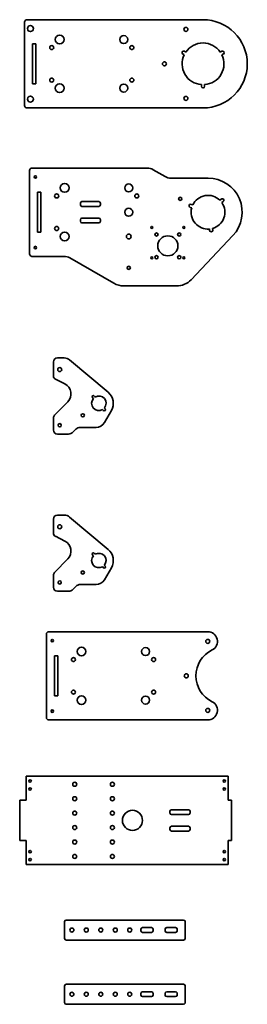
# Model space of a CAD drawing. Header units: millimetres. Extents: x -75 to 208, y -861 to 366.
import ezdxf

# ---------------------------------------------------------------- set-up
doc = ezdxf.new("R2010")
doc.units = ezdxf.units.MM
doc.layers.add('1', color=7, linetype='Continuous', true_color=0xffffff)

msp = doc.modelspace()

# ---------------------------------------------------------------- linework, layer by layer
at = {"layer": '1', "color": 252, "linetype": 'Continuous', "lineweight": 35, "true_color": 0x989898}
for p, q in [((-68.6, 363), (-68.6, 259)), ((153.4, 366), (-65.6, 366)), ((-54.6, 336), (-58.6, 336)), ((-58.6, 336), (-58.6, 286)), ((-54.6, 286), (-54.6, 336)), ((128.2, 323.3), (130, 322.3)), ((132, 325.7), (130.2, 326.8)), ((176.7, 326.8), (174.9, 325.7)), ((176.9, 322.3), (178.7, 323.3)), ((-58.6, 286), (-54.6, 286)), ((151.4, 285.1), (151.4, 283)), ((155.4, 283), (155.4, 285.1)), ((-65.6, 256), (153.4, 256)), ((-62.4, 178.1), (-62.4, 74.1)), ((83.9, 181.1), (-59.4, 181.1)), ((106.1, 170.6), (91.4, 179.1)), ((159.6, 168.6), (113.6, 168.6)), ((-52.4, 151.1), (-52.4, 101.1)), ((-48.4, 151.1), (-52.4, 151.1)), ((-48.4, 101.1), (-48.4, 151.1)), ((0.8, 135.4), (0.8, 137.4)), ((2.8, 139.4), (23.8, 139.4)), ((25.8, 137.4), (25.8, 135.4)), ((140.7, 135.1), (138.7, 135.8)), ((138.7, 135.8), (140.7, 135.1)), ((174.3, 141.1), (175.9, 142.4)), ((178.5, 139.4), (176.9, 138)), ((2.8, 133.4), (23.8, 133.4)), ((139.3, 131.4), (137.3, 132.1)), ((137.3, 132.1), (139.3, 131.4)), ((0.8, 114.8), (0.8, 116.8)), ((23.8, 118.8), (2.8, 118.8)), ((23.8, 112.8), (2.8, 112.8)), ((25.8, 116.8), (25.8, 114.8)), ((-48.4, 101.1), (-52.4, 101.1)), ((161.3, 105.2), (161.6, 103.1)), ((161.6, 103.1), (161.3, 105.2)), ((165.6, 103.8), (165.2, 105.9)), ((165.2, 105.9), (165.6, 103.8)), ((138.6, 42), (190.5, 96.9)), ((-59.4, 71.1), (-19.7, 71.1)), ((-12.2, 69.1), (42.5, 37.5)), ((55, 34.2), (120.4, 34.2)), ((-32.8, -60.5), (-32.8, -77.5)), ((-19.3, -55.5), (-27.8, -55.5)), ((35.3, -98.2), (-12.6, -58)), ((-30.1, -81.9), (-18.5, -87.9)), ((-14.9, -110.1), (-31.3, -126.9)), ((16.9, -106.1), (15.9, -104.9)), ((18.2, -103), (19.2, -104.2)), ((29.4, -121), (28.3, -119.7)), ((30.6, -117.8), (31.7, -119)), ((30.7, -136), (39.4, -121)), ((-32.8, -130.4), (-32.8, -145.4)), ((-8.4, -148), (-4.9, -144.4)), ((0.8, -142), (20.3, -142)), ((-27.8, -150.4), (-14.1, -150.4)), ((-32.8, -256.4), (-32.8, -273.4)), ((-19.3, -251.4), (-27.8, -251.4)), ((35.3, -294.1), (-12.6, -253.9)), ((-30.1, -277.8), (-18.5, -283.8)), ((-14.9, -306), (-31.3, -322.8)), ((16.9, -302), (15.9, -300.8)), ((18.2, -298.8), (19.2, -300.1)), ((29.4, -316.9), (28.3, -315.6)), ((30.6, -313.7), (31.7, -314.9)), ((30.7, -331.9), (39.4, -316.9)), ((-32.8, -326.3), (-32.8, -341.3)), ((-8.4, -343.9), (-4.9, -340.3)), ((0.8, -337.9), (20.3, -337.9)), ((-27.8, -346.3), (-14.1, -346.3)), ((-41.4, -399.7), (-41.4, -503.7)), ((159.3, -396.7), (-38.4, -396.7)), ((-31.4, -476.7), (-31.4, -426.7)), ((-31.4, -426.7), (-27.4, -426.7)), ((-27.4, -426.7), (-27.4, -476.7)), ((-31.4, -476.7), (-27.4, -476.7)), ((-38.4, -506.7), (159.3, -506.7)), ((184.8, -576.8), (-66.7, -576.8)), ((-66.7, -576.8), (-66.7, -606.8)), ((184.8, -606.8), (184.8, -576.8)), ((-74.7, -606.8), (-74.7, -656.8)), ((-66.7, -606.8), (-74.7, -606.8)), ((188.8, -606.8), (184.8, -606.8)), ((188.8, -656.8), (188.8, -606.8)), ((112.3, -622.5), (112.3, -620.5)), ((135.3, -618.5), (114.3, -618.5)), ((114.3, -624.5), (135.3, -624.5)), ((137.3, -620.5), (137.3, -622.5)), ((112.3, -643.1), (112.3, -641.1)), ((135.3, -639.1), (114.3, -639.1)), ((114.3, -645.1), (135.3, -645.1)), ((137.3, -643.1), (137.3, -641.1)), ((-74.7, -656.8), (-66.7, -656.8)), ((-66.7, -656.8), (-66.7, -686.8)), ((184.8, -686.8), (184.8, -656.8)), ((184.8, -656.8), (188.8, -656.8)), ((-66.7, -686.8), (184.8, -686.8)), ((-18.8, -758), (-18.8, -779)), ((129.2, -756), (-16.8, -756)), ((131.2, -779), (131.2, -758)), ((76.2, -769.5), (76.2, -767.5)), ((78.2, -765.5), (89.2, -765.5)), ((89.2, -771.5), (78.2, -771.5)), ((91.2, -767.5), (91.2, -769.5)), ((106.2, -769.5), (106.2, -767.5)), ((108.2, -765.5), (119.2, -765.5)), ((119.2, -771.5), (108.2, -771.5)), ((121.2, -767.5), (121.2, -769.5)), ((-16.8, -781), (129.2, -781)), ((-18.8, -838), (-18.8, -859)), ((129.2, -836), (-16.8, -836)), ((78.2, -845.5), (89.2, -845.5)), ((108.2, -845.5), (119.2, -845.5)), ((131.2, -859), (131.2, -838)), ((76.2, -849.5), (76.2, -847.5)), ((89.2, -851.5), (78.2, -851.5)), ((91.2, -847.5), (91.2, -849.5)), ((106.2, -849.5), (106.2, -847.5)), ((119.2, -851.5), (108.2, -851.5)), ((121.2, -847.5), (121.2, -849.5)), ((-16.8, -861), (129.2, -861))]:
    msp.add_line(p, q, dxfattribs=at)
for centre, radius in [((-61.3, 355), 3.75), ((132.1, 354), 2.5), ((-24.9, 341.3), 5.5), ((54.8, 341.3), 5), ((-34.9, 331.3), 2.5), ((64.8, 331.3), 2.5), ((105.4, 311), 2.5), ((-34.9, 290.7), 2.5), ((-24.9, 280.7), 5.5), ((54.8, 280.7), 5), ((64.8, 290.7), 2.5), ((-61.3, 267), 3.75), ((132.1, 268), 2.5), ((-55.1, 170.1), 1.5), ((-18.7, 156.4), 5.5), ((61, 156.4), 5), ((-28.7, 146.4), 2.5), ((71, 146.4), 2.5), ((125, 142.8), 2), ((61, 126.1), 5), ((-28.7, 105.8), 2.5), ((-18.7, 95.8), 5.5), ((61, 95.8), 3), ((89.6, 107.2), 1.25), ((95.5, 98.3), 2), ((123.8, 98.3), 2), ((129.6, 107.2), 1.25), ((109.6, 84.2), 12.5), ((-55.1, 82.1), 1.5), ((89.6, 69.2), 1.25), ((95.5, 70), 2), ((123.8, 70), 2), ((129.6, 69.2), 1.25), ((61, 56.8), 2), ((-24.9, -70), 2.5), ((3.8, -127), 2), ((-24.9, -139.4), 2), ((-24.9, -265.9), 2.5), ((3.8, -322.9), 2), ((-24.9, -335.3), 2), ((-34.2, -407.7), 1.5), ((2.2, -421.4), 5.5), ((81.9, -421.4), 5), ((159.3, -408.7), 2.5), ((-7.8, -431.4), 2.5), ((91.9, -431.4), 2.5), ((132.6, -451.7), 2.5), ((-7.8, -472), 2.5), ((2.2, -482), 5.5), ((81.9, -482), 5), ((91.9, -472), 2.5), ((-34.2, -495.7), 1.5), ((159.3, -494.7), 2.5), ((-61.7, -582.8), 1.5), ((-6.2, -586.8), 2.5), ((40.6, -586.8), 2.5), ((179.8, -582.8), 1.5), ((-61.7, -592.8), 1.5), ((179.8, -592.8), 1.5), ((-6.2, -604.8), 2.5), ((40.6, -604.8), 2.5), ((-6.2, -622.8), 2.5), ((40.6, -622.8), 2.5), ((65.6, -631.8), 12.5), ((-6.2, -640.8), 2.5), ((40.6, -640.8), 2.5), ((-6.2, -658.8), 2.5), ((40.6, -658.8), 2.5), ((-61.7, -670.8), 1.5), ((-6.2, -676.8), 2.5), ((40.6, -676.8), 2.5), ((179.8, -670.8), 1.5), ((-61.7, -680.8), 1.5), ((179.8, -680.8), 1.5), ((-9.8, -768.5), 2.5), ((8.2, -768.5), 2.5), ((26.2, -768.5), 2.5), ((44.2, -768.5), 2.5), ((62.2, -768.5), 2.5), ((-9.8, -848.5), 2.5), ((8.2, -848.5), 2.5), ((26.2, -848.5), 2.5), ((44.2, -848.5), 2.5), ((62.2, -848.5), 2.5)]:
    msp.add_circle(centre, radius, dxfattribs=at)
for centre, radius, start, end in [((-65.6, 363), 3, 90, 180), ((153.4, 311), 55, 270, 90), ((153.4, 311), 26, 34.4117, 145.5883), ((129.2, 325), 2, 60, 240), ((153.4, 311), 26, 154.4117, 265.5883), ((153.4, 311), 26, 274.4117, 25.5883), ((177.7, 325), 2, 300, 120), ((153.4, 283), 2, 180, 0), ((-65.6, 259), 3, 180, 270), ((-59.4, 178.1), 3, 90, 180), ((83.9, 166.1), 15, 60, 90), ((113.6, 183.6), 15, 240, 270), ((159.6, 126.1), 42.5, 316.6003, 90), ((2.8, 137.4), 2, 90, 180), ((2.8, 135.4), 2, 180, 270), ((23.8, 137.4), 2, 0, 90), ((23.8, 135.4), 2, 270, 0), ((138, 134), 2, 70, 250), ((159.6, 126.1), 21, 45.465, 154.535), ((159.6, 126.1), 21, 285.465, 34.535), ((177.2, 140.9), 2, 310, 130), ((159.6, 126.1), 21, 165.465, 274.535), ((2.8, 116.8), 2, 90, 180), ((2.8, 114.8), 2, 180, 270), ((23.8, 116.8), 2, 0, 90), ((23.8, 114.8), 2, 270, 0), ((163.6, 103.5), 2, 190, 10), ((-59.4, 74.1), 3, 180, 270), ((-19.7, 56.1), 15, 60, 90), ((55, 59.2), 25, 240, 270), ((120.4, 59.2), 25, 270, 316.6003), ((-27.8, -60.5), 5, 90, 180), ((-19.3, -66), 10.5, 50, 90), ((-27.8, -77.5), 5, 180, 242.6572), ((-24.9, -100.3), 14, 315.5974, 62.6572), ((23.8, -112), 9, 139.5941, 300.4059), ((17, -103.9), 1.5, 40, 220), ((23.8, -112), 9, 319.5941, 120.4059), ((23.8, -112), 18, 330, 50), ((30.5, -120), 1.5, 220, 40), ((-27.8, -130.4), 5, 135.5974, 180), ((-27.8, -145.4), 5, 180, 270), ((0.8, -150), 8, 90, 135.5974), ((20.3, -130), 12, 270, 330), ((-14.1, -142.4), 8, 270, 315.5974), ((-27.8, -256.4), 5, 90, 180), ((-19.3, -261.9), 10.5, 50, 90), ((-27.8, -273.4), 5, 180, 242.6572), ((-24.9, -296.2), 14, 315.5974, 62.6572), ((23.8, -307.9), 18, 330, 50), ((23.8, -307.9), 9, 139.5941, 300.4059), ((17, -299.8), 1.5, 40, 220), ((23.8, -307.9), 9, 319.5941, 120.4059), ((30.5, -315.9), 1.5, 220, 40), ((-27.8, -326.3), 5, 135.5974, 180), ((-27.8, -341.3), 5, 180, 270), ((0.8, -345.9), 8, 90, 135.5974), ((20.3, -325.9), 12, 270, 330), ((-14.1, -338.3), 8, 270, 315.5974), ((-38.4, -399.7), 3, 90, 180), ((159.3, -408.7), 12, 296.3843, 90), ((180.6, -451.7), 36, 116.3843, 243.6157), ((159.3, -494.7), 12, 270, 63.6157), ((-38.4, -503.7), 3, 180, 270), ((114.3, -620.5), 2, 90, 180), ((114.3, -622.5), 2, 180, 270), ((135.3, -620.5), 2, 360, 90), ((135.3, -622.5), 2, 270, 360), ((114.3, -641.1), 2, 90, 180), ((114.3, -643.1), 2, 180, 270), ((135.3, -641.1), 2, 0, 90), ((135.3, -643.1), 2, 270, 0), ((-16.8, -758), 2, 90, 180), ((129.2, -758), 2, 0, 90), ((78.2, -767.5), 2, 90, 180), ((78.2, -769.5), 2, 180, 270), ((89.2, -767.5), 2, 0, 90), ((89.2, -769.5), 2, 270, 0), ((108.2, -767.5), 2, 90, 180), ((108.2, -769.5), 2, 180, 270), ((119.2, -767.5), 2, 0, 90), ((119.2, -769.5), 2, 270, 0), ((-16.8, -779), 2, 180, 270), ((129.2, -779), 2, 270, 0), ((-16.8, -838), 2, 90, 180), ((78.2, -847.5), 2, 90, 180), ((89.2, -847.5), 2, 0, 90), ((108.2, -847.5), 2, 90, 180), ((119.2, -847.5), 2, 0, 90), ((129.2, -838), 2, 0, 90), ((78.2, -849.5), 2, 180, 270), ((89.2, -849.5), 2, 270, 0), ((108.2, -849.5), 2, 180, 270), ((119.2, -849.5), 2, 270, 0), ((-16.8, -859), 2, 180, 270), ((129.2, -859), 2, 270, 0)]:
    msp.add_arc(centre, radius, start, end, dxfattribs=at)

doc.saveas('drawing.dxf')
